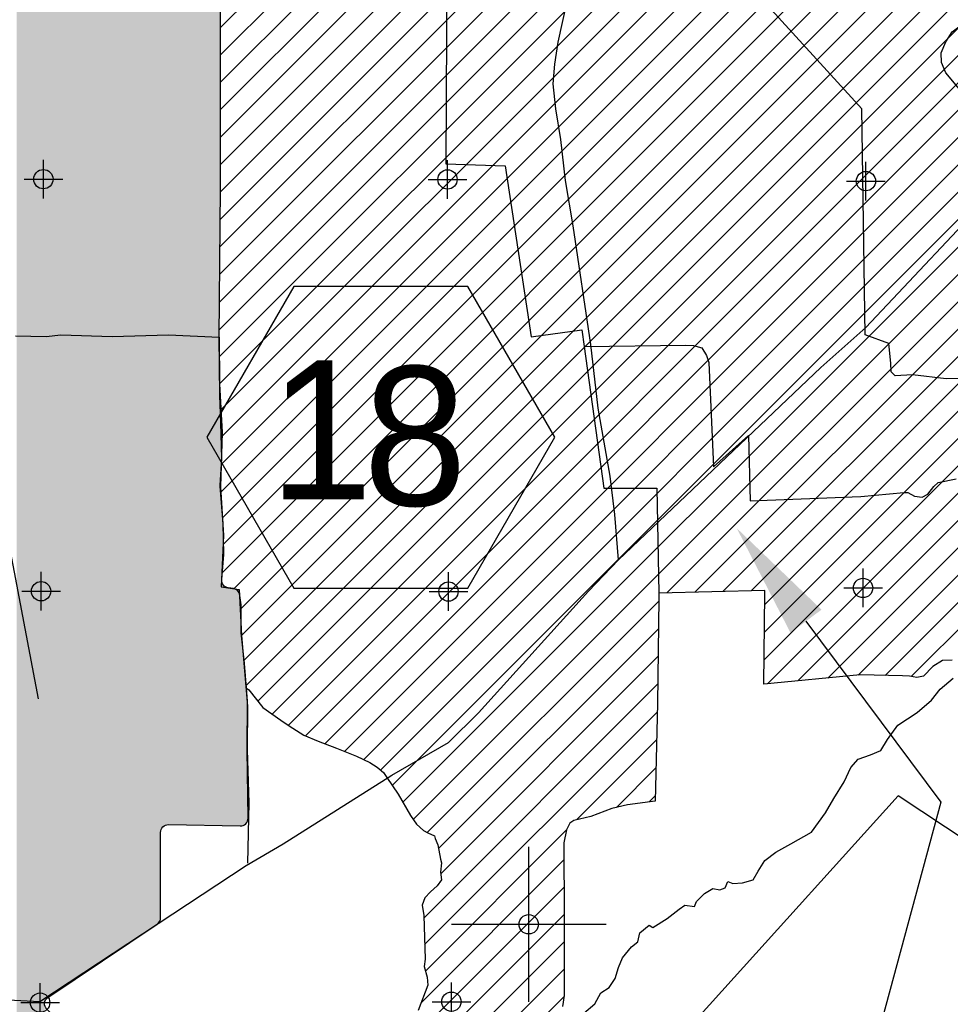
# Model space of a CAD drawing. Extents: x 136693 to 413893, y 707796 to 905796.
# Tile 62 of 70: x 213874 to 225909, y 854381 to 867111. Entities that reach past the tile are written whole.
import ezdxf

# ---------------------------------------------------------------- set-up
doc = ezdxf.new("R2010")
doc.units = 0
doc.header["$LTSCALE"] = 2000
doc.header["$PDMODE"] = 34
doc.header["$PDSIZE"] = 250
doc.linetypes.add('DASHED', pattern=[0])
doc.layers.get('0').update_dxf_attribs({"linetype": 'CONTINUOUS'})
for name, color, linetype in [('1990WSHEDS', 3, 'CONTINUOUS'), ('1992WSHEDFILL', 8, 'CONTINUOUS'), ('CITY', 14, 'DASHED'), ('HEX', 2, 'CONTINUOUS'), ('IMPERIALFILL', 11, 'CONTINUOUS'), ('MAJROADS', 9, 'CONTINUOUS'), ('NAMES', 7, 'CONTINUOUS'), ('POWELLFILL', 11, 'CONTINUOUS'), ('RR', 13, 'CONTINUOUS'), ('SEC', 2, 'CONTINUOUS'), ('WATER', 4, 'CONTINUOUS'), ('WSHEDS', 3, 'CONTINUOUS')]:
    doc.layers.add(name, color=color, linetype=linetype)

# ---------------------------------------------------------------- blocks, each defined once
blk = doc.blocks.new('TICK')
at = {"color": 0}
for points in [[(500, 0), (500, 1000)], [(0, 500), (1000, 500)]]:
    blk.add_lwpolyline(points, dxfattribs=at)
blk.add_point((500, 500), dxfattribs=at)
blk = doc.blocks.new('CITY')
at = {"layer": 'CITY', "color": 0}
blk.add_lwpolyline([(230424.5118047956, 853642.0213098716), (225233.0098993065, 857077.6450907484), (220671.498216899, 852025.5624528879), (213399.9582975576, 846939.7535961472)], dxfattribs=at)
blk = doc.blocks.new('*X')
at = {"color": 0}
for p, q in [((216452.9022900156, 863102.0536851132), (239467.2648820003, 886116.4162770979)), ((216455.0336433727, 862750.631647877), (239819.4221400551, 886115.0201445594)), ((216456.2772176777, 863458.9820033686), (239115.1076239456, 886117.8124096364)), ((216459.2017846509, 862401.2463985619), (240171.5793981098, 886113.6240120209)), ((216459.6521453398, 863815.9103216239), (238762.9503658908, 886119.208542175)), ((216463.027073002, 864172.8386398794), (238410.7931078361, 886120.6046747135)), ((216466.4020006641, 864529.7669581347), (238058.6358497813, 886122.000807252)), ((216468.1680819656, 862056.6593052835), (240523.7366561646, 886112.2278794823)), ((216469.7769283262, 864886.6952763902), (237706.4785917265, 886123.3969397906)), ((216470.185532, 867008.4242236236), (235593.535043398, 886131.7737350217)), ((216470.185532, 866654.8708330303), (235945.6923014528, 886130.3776024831)), ((216470.185532, 866301.317442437), (236297.8495595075, 886128.9814699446)), ((216470.185532, 865947.7640518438), (236650.0068175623, 886127.5853374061)), ((216470.185532, 865594.2106612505), (237002.164075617, 886126.1892048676)), ((216470.185532, 865240.6572706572), (237354.3213336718, 886124.793072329)), ((216472.9865754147, 861000.8176269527), (241580.2472237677, 886108.0782753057)), ((216479.1084168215, 861714.0462495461), (240875.9036300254, 886110.8414627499)), ((216482.3346340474, 861363.7190761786), (241228.0754268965, 886109.4598690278)), ((216493.1306378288, 859960.301517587), (242636.7626143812, 886103.9334941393)), ((216498.7307542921, 860673.0084152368), (241932.4190206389, 886106.6966815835)), ((216510.111133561, 860330.8354039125), (242284.59081751, 886105.3150878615)), ((216641.1877034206, 859754.8051925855), (242988.9344112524, 886102.5519004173)), ((216737.619509, 859497.6836075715), (243341.1062081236, 886101.1703066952)), ((216742.183401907, 859148.6941098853), (243693.2780049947, 886099.788712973)), ((216777.1276323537, 858830.0849497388), (244045.4498018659, 886098.407119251)), ((216804.0428592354, 858503.4467860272), (244397.6215987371, 886097.0255255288)), ((216953.8635329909, 858299.7140691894), (244749.7933956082, 886095.6439318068)), ((217140.8092162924, 858133.1063618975), (245101.9651924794, 886094.2623380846)), ((217349.7556905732, 857988.4994455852), (245454.1369893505, 886092.8807443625)), ((217568.5656781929, 857853.7560426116), (245806.3087862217, 886091.4991506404)), ((217818.192978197, 857749.8299520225), (246155.6734360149, 886087.3104098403)), ((218073.9197001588, 857652.0032833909), (246503.4355788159, 886081.519162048)), ((218322.2545375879, 857546.7847302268), (246851.1977216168, 886075.7279142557)), ((218539.1355219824, 857410.1123240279), (247198.9598644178, 886069.9366664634)), ((218691.6782798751, 857209.1016913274), (247546.7220072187, 886064.145418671)), ((218828.8689046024, 856992.7389254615), (243255.1088531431, 881418.9788740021)), ((218961.7996579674, 856772.1162882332), (243280.7229929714, 881091.0396232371)), ((222243.2980322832, 859700.0612719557), (243306.3371327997, 880763.1003724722)), ((222605.9581939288, 859709.1680430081), (243331.951272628, 880435.1611217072)), ((222968.6183555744, 859718.2748140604), (230178.5159821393, 866928.1724406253)), ((223331.27851722, 859727.3815851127), (230198.3381153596, 866594.4411832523)), ((223508.5215200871, 859551.0711973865), (230217.0263550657, 866259.576032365)), ((223504.9128793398, 859193.909166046), (230219.4460716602, 865908.4423583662)), ((223501.3042385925, 858836.7471347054), (230221.8657882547, 865557.3086843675)), ((223544.4636813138, 858526.3531868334), (230224.2855048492, 865206.1750103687)), ((223934.8293778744, 858563.1654928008), (230225.67671, 864854.0128249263)), ((224325.195074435, 858599.9777987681), (230326.4007399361, 864601.1834642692)), ((224715.5607709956, 858636.7901047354), (230428.8319156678, 864350.0612494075)), ((225065.3285063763, 858633.0044495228), (230542.445128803, 864110.1210719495)), ((225404.2495820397, 858618.3721345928), (230602.0348882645, 863816.1574408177)), ((219144.2783183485, 856601.041558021), (222138.2620677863, 859595.0253074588)), ((219291.4641043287, 856394.6739534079), (222133.3747218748, 859236.5845709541)), ((219319.3998084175, 856069.0562669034), (222128.4873759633, 858878.1438344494)), ((219099.9621257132, 855496.0651936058), (222123.6000300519, 858519.7030979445)), ((219110.3551933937, 855152.9048706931), (222117.7488925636, 858160.2985698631)), ((221080.0090366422, 856769.0053233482), (222109.6733318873, 857798.6696185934)), ((221592.5577872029, 856928.0006833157), (222101.5977712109, 857437.0406673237)), ((222015.7835836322, 856997.6730891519), (222093.5222105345, 857075.4117160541)), ((219120.5937106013, 854809.5899973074), (220946.5355304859, 856635.531817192)), ((219064.0406463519, 854399.4835424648), (220912.2199639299, 856247.6628600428)), ((218997.586227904, 853979.4757334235), (220913.8415734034, 855895.731078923)), ((218991.9182851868, 853620.2544001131), (220915.4631828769, 855543.7992978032)), ((219116.4817981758, 853391.2645225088), (220915.9829693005, 855190.7656936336)), ((219279.1389604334, 853200.3682941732), (220916.3756574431, 854837.6049911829)), ((219441.796122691, 853009.4720658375), (220914.6911737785, 854482.367116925))]:
    blk.add_line(p, q, dxfattribs=at)

msp = doc.modelspace()

# ---------------------------------------------------------------- linework, layer by layer
at = {"layer": '1990WSHEDS', "color": 0}
msp.add_lwpolyline([(214225.4329757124, 854316.82167373, -0.4752897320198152), (214239.7881350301, 854471.2385221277), (215652.3425440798, 855418.5157681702, 0.2500403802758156), (215696.6458265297, 855501.5692187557), (215696.6458265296, 856604.0904085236, -0.4195341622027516), (215798.4588704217, 856704.0739715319), (216726.1440566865, 856687.2518668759, 0.4238873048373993), (216827.9461732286, 856788.7137230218), (216814.8812083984, 857672.4043013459, -0.005904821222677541), (216814.8741843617, 857674.7661370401), (216820.3218036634, 858291.3076519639, 0.0218056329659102), (216820.0187464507, 858300.0204908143), (216781.6964287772, 858787.9913358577, 0.007717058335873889), (216781.4073049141, 858791.0644045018), (216738.2155937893, 859184.8711824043, -0.02731698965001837), (216737.6195094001, 859195.7735473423), (216737.6195094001, 859535.8454042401, 0.0305178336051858), (216736.8758247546, 859548.018483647), (216722.0776283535, 859668.6793616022, 0.3368048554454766), (216637.6935563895, 859755.3941802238), (216570.8070671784, 859765.4535723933, -0.3943232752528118), (216486.0063099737, 859872.4218758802), (216512.2609420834, 860196.276659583, 0.02516193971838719), (216512.5684700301, 860206.3303649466), (216504.9687554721, 860591.3825692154, 0.01466077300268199), (216504.6812664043, 860597.2385656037), (216466.6637662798, 861081.3280671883, -0.03429568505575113), (216466.5293684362, 861095.0295656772), (216486.5561965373, 861435.4856433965, 0.02171299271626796), (216486.6893304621, 861444.1657268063), (216473.8948558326, 861899.6490236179, 0.002099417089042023), (216473.8677518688, 861900.4883492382), (216460.9995820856, 862253.0762012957, -0.006137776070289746), (216460.940164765, 862255.5305001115), (216452.0037438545, 863004.6062800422, -0.005346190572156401), (216452.0010984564, 863006.7446935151), (216470.1810619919, 864929.4359713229, 0.002363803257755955), (216470.1855319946, 864930.3814767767), (216470.1855319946, 870152.5054698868, -0.4130560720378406)], format="xyb", dxfattribs=at)
at = {"layer": 'HEX', "color": 0}
for p, q in [((224042.4862003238, 859334.0020778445), (225784.6752902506, 856994.1325002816)), ((225784.6752902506, 856994.1325002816), (225030.6752902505, 854205.1325002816))]:
    msp.add_line(p, q, dxfattribs=at)
msp.add_lwpolyline([(217420.4652750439, 863660.4376221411), (216295.4652750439, 861711.8804636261), (217420.4652750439, 859763.3233051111), (219670.4652750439, 859763.3233051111), (220795.4652750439, 861711.8804636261), (219670.4652750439, 863660.4376221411)], close=True, dxfattribs=at)
msp.add_solid([(223841.9644632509, 859184.7002594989), (224243.0079373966, 859483.3038961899), (223146.6752902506, 860537.1325002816)], dxfattribs=at)
at = {"layer": 'MAJROADS', "color": 0}
for points in [[(221616.8321242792, 860128.6272633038), (221571.7607053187, 860713.7883136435), (221508.3758077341, 861208.6512387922), (221355.6648269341, 862089.6339834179), (221261.174884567, 862911.5300415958), (221029.4955677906, 864446.7027162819), (220933.2743293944, 865033.9833246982), (220870.1367598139, 865562.36274267), (220806.0098782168, 865956.6761893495), (220774.9048334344, 866283.7093223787), (220793.5180398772, 866534.9593545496), (220837.5159439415, 866819.5403835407), (220958.9045808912, 867371.6968671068)], [(213395.8369385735, 854458.340212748), (214132.9612151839, 854419.3118054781), (216802.4637177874, 856175.8612548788), (217282.2108751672, 856457.1861960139), (218688.2484573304, 857343.3078313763), (219420.4380819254, 857765.2012992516), (219808.7649407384, 858147.7662699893), (221228.3173778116, 859720.9245155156), (221616.8321242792, 860128.6272633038), (224233.1285557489, 862614.6106516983), (224815.1804394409, 863129.8032946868), (226555.2114833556, 864977.0971774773)], [(213820.9463018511, 863025.0907209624), (214214.7032605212, 863013.8054937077), (214407.6085902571, 863037.5207273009), (215069.4356595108, 863015.877752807), (215798.6048744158, 863035.6357383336), (216451.9909884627, 863005.6754726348), (216455.9182075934, 862402.3167698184), (216493.176423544, 861773.5733693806), (216471.2242890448, 861069.850684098), (216508.4825049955, 860441.1072836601), (216478.4604072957, 859779.3420464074), (216712.8285290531, 859744.0942575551), (216741.9549498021, 859148.9291819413), (216819.0064937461, 858234.986432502), (216814.8637496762, 857673.5851777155), (216834.930895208, 856986.3115788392), (216820.8013959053, 856207.1149527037)]]:
    msp.add_lwpolyline(points, dxfattribs=at)
at = {"layer": 'POWELLFILL', "color": 0}
for points in [[(213833.9363363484, 848116.5064445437), (213833.9363363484, 886285.3738069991), (213944.5682329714, 848383.7521642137), (213944.5682329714, 886285.3738069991)], [(213944.5682329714, 848383.7521642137), (213944.5682329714, 886285.3738069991), (214105.8863632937, 848717.6571156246), (214105.8863632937, 886285.3738069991)], [(214105.8863632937, 848717.6571156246), (214105.8863632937, 886285.3738069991), (214148.4754083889, 848826.2412549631), (214148.4754083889, 886285.3738069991)], [(214148.4754083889, 848826.2412549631), (214148.4754083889, 886285.3738069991), (214195.7100957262, 848870.828205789), (214195.7100957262, 886285.3738069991)], [(214195.7100957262, 854381.4770245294), (214195.7100957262, 886285.3738069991), (214197.3736678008, 854407.5292029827), (214197.3736678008, 886285.3738069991)], [(214197.3736678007, 854407.5292029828), (214197.3736678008, 886285.3738069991), (214200.8460084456, 854417.8151636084), (214200.8460084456, 886285.3738069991)], [(214200.8460084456, 854417.8151636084), (214200.8460084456, 886285.3738069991), (214205.7233549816, 854432.263110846), (214205.7233549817, 886285.3738069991)], [(214205.7233549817, 854432.2631108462), (214205.7233549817, 886285.3738069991), (214212.4314019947, 854442.339038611), (214212.4314019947, 886285.3738069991)], [(214212.4314019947, 854442.339038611), (214212.4314019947, 886285.3738069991), (214220.190139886, 854453.9931731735), (214220.1901398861, 886285.3738069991)], [(214220.1901398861, 854453.9931731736), (214220.1901398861, 886285.3738069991), (214225.4329757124, 854458.6066314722), (214225.4329757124, 886285.3738069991)], [(214225.4329757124, 854458.6066314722), (214225.4329757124, 886285.3738069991), (214239.7881350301, 854471.2385221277), (214239.7881350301, 886285.3738069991)], [(214239.7881350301, 854471.2385221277), (214239.7881350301, 886285.3738069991), (214326.0730381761, 854529.1022935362), (214326.0730381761, 886285.3738069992)], [(214326.0730381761, 854529.1022935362), (214326.0730381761, 886285.3738069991), (214342.2929827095, 854539.9795980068), (214342.2929827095, 886285.2786077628)], [(214342.2929827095, 854539.9795980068), (214342.2929827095, 886285.2786077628), (214493.6322015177, 854641.4696344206), (214493.6322015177, 886284.3903570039)], [(214493.6322015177, 854641.4696344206), (214493.6322015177, 886284.3903570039), (214653.6220568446, 854748.7608995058), (214653.6220568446, 886283.4513333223)], [(214653.6220568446, 854748.7608995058), (214653.6220568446, 886283.4513333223), (214679.5186216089, 854766.1274705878), (214679.5186216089, 886283.2993393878)], [(214679.5186216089, 854766.1274705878), (214679.5186216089, 886283.2993393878), (214713.512374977, 854788.9241210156), (214713.512374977, 886283.099820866)], [(214713.512374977, 854788.9241210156), (214713.512374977, 886283.099820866), (214780.8357442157, 854834.0720426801), (214780.8357442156, 886282.7046818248)], [(214780.8357442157, 854834.0720426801), (214780.8357442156, 886282.7046818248), (214857.4738874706, 854885.466572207), (214857.4738874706, 886282.2548718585)], [(214857.4738874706, 854885.466572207), (214857.4738874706, 886282.2548718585), (214934.056685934, 854936.8239868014), (214934.056685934, 886281.8053867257)], [(214934.056685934, 854936.8239868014), (214934.056685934, 886281.8053867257), (215002.3209166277, 854982.6028623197), (215002.3209166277, 886281.4047255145)], [(215002.3209166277, 854982.6028623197), (215002.3209166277, 886281.4047255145), (215288.4175634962, 855174.4629719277), (215288.4175634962, 886279.725547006)], [(215288.4175634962, 855174.4629719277), (215288.4175634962, 886279.725547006), (215464.989209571, 855292.8742002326), (215464.989209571, 886278.6892003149)], [(215464.989209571, 855292.8742002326), (215464.989209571, 886278.6892003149), (215482.2351378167, 855304.439542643), (215482.2351378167, 886278.5879793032)], [(215482.2351378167, 855304.439542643), (215482.2351378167, 886278.5879793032), (215548.8943695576, 855349.1420851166), (215548.8943695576, 886278.1967382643)], [(215548.8943695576, 855349.1420851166), (215548.8943695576, 886278.1967382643), (215652.3425440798, 855418.5157681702), (215652.3425440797, 886277.5895729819)], [(215652.3425440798, 855418.5157681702), (215652.3425440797, 886277.5895729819), (215671.9405392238, 855435.7611171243), (215671.9405392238, 886277.474547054)], [(215671.9405392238, 855435.7611171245), (215671.9405392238, 886277.474547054), (215686.4073241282, 855457.4911794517), (215686.4073241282, 886277.3896375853)], [(215686.4073241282, 855457.4911794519), (215686.4073241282, 886277.3896375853), (215694.7570113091, 855482.2250873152), (215694.7570113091, 886277.3406310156)], [(215694.7570113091, 855482.2250873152), (215694.7570113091, 886277.3406310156), (215696.6458265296, 855501.5692187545), (215696.6458265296, 886277.3295450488)], [(215696.6458265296, 856604.0904085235), (215696.6458265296, 886277.3295450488), (215696.6458265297, 855501.5692187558), (215696.6458265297, 886277.3295450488)], [(215696.6458265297, 856604.090408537), (215696.6458265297, 886277.3295450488), (215696.6622635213, 856605.9034524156), (215696.6622635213, 886277.3294485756)], [(215696.6622635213, 856605.9034524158), (215696.6622635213, 886277.3294485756), (215700.5383711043, 856631.719324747), (215700.5383711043, 886277.3066986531)], [(215700.5383711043, 856631.719324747), (215700.5383711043, 886277.3066986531), (215708.6628457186, 856650.369740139), (215708.6628457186, 886277.2590139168)], [(215708.6628457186, 856650.369740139), (215708.6628457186, 886277.2590139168), (215710.9640429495, 856655.6523320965), (215710.9640429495, 886277.2455075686)], [(215710.9640429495, 856655.6523320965), (215710.9640429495, 886277.2455075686), (215727.2287867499, 856676.0714795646), (215727.2287867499, 886277.1500453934)], [(215727.2287867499, 856676.0714795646), (215727.2287867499, 886277.1500453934), (215748.2241870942, 856691.5852359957), (215748.2241870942, 886277.026817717)], [(215748.2241870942, 856691.5852359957), (215748.2241870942, 886277.026817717), (215772.5194421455, 856701.1363645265), (215772.5194421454, 886276.8842223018)], [(215772.5194421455, 856701.1363645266), (215772.5194421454, 886276.8842223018), (215798.4588704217, 856704.0739715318), (215798.4588704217, 886276.7319767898)], [(215798.4588704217, 856704.0739715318), (215798.4588704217, 886276.7319767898), (215834.6589476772, 856703.4175403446), (215834.6589476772, 886276.519508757)], [(215834.6589476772, 856703.4175403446), (215834.6589476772, 886276.519508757), (215877.1373031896, 856702.6472625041), (215877.1373031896, 886276.2701918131)], [(215877.1373031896, 856702.6472625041), (215877.1373031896, 886276.2701918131), (216037.1271585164, 856699.74609934), (216037.1271585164, 886275.3311681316)], [(216037.1271585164, 856699.74609934), (216037.1271585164, 886275.3311681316), (216171.4971730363, 856697.3095114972), (216171.4971730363, 886274.5425142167)], [(216171.4971730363, 856697.3095114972), (216171.4971730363, 886274.5425142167), (216339.6395617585, 856694.260515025), (216339.6395617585, 886273.5556411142)], [(216339.6395617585, 856694.260515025), (216339.6395617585, 886273.5556411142), (216452.0010984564, 856692.2230161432), (216452.0010984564, 886272.8961609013)], [(216452.0010984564, 863006.7446935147), (216452.0010984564, 886272.8961609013), (216452.0037438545, 863007.0244676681), (216452.0037438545, 886272.8961453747)], [(216452.0037438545, 863007.0244676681), (216452.0037438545, 886272.8961453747), (216460.940164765, 863952.1296933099), (216460.940164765, 886272.8436951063)], [(216460.940164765, 863952.1296933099), (216460.940164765, 886272.8436951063), (216460.9995820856, 863958.4135983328), (216460.9995820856, 886272.84334637)], [(216460.9995820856, 863958.4135983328), (216460.9995820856, 886272.84334637), (216466.5293684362, 864543.2372127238), (216466.5293684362, 886272.81089056)], [(216466.5293684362, 864543.2372127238), (216466.5293684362, 886272.81089056), (216466.6637662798, 864557.4509684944), (216466.6637662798, 886272.8101017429)], [(216466.6637662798, 864557.4509684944), (216466.6637662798, 886272.8101017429), (216470.1810619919, 864929.4359713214), (216470.1810619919, 886272.789457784)], [(216470.1810619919, 864929.4359713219), (216470.1810619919, 886272.789457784), (216470.1855319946, 864930.381476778), (216470.1855319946, 886272.7894315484)], [(216452.0010984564, 856692.2230161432), (216452.0010984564, 863006.7446935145), (216452.0037438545, 856692.2229681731), (216452.0037438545, 863004.6062800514)], [(216452.0037438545, 856692.2229681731), (216452.0037438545, 863004.6062800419), (216460.940164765, 856692.0609203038), (216460.940164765, 862255.5305001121)], [(216460.940164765, 856692.0609203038), (216460.940164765, 862255.5305001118), (216460.9995820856, 856692.0598428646), (216460.9995820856, 862253.076201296)], [(216460.9995820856, 856692.0598428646), (216460.9995820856, 862253.0762012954), (216466.5293684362, 856691.9595689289), (216466.5293684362, 862101.5600552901)], [(216466.5293684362, 861095.029565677), (216466.5293684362, 862101.5600552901), (216466.6637662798, 861097.314329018), (216466.6637662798, 862097.8775543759)], [(216466.6637662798, 861097.314329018), (216466.6637662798, 862097.8775543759), (216470.1810619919, 861157.108356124), (216470.1810619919, 862001.5036518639)], [(216470.1810619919, 861157.108356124), (216470.1810619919, 862001.5036518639), (216470.1855319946, 861157.1843461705), (216470.1855319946, 862001.381173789)], [(216470.1855319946, 861157.1843461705), (216470.1855319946, 862001.381173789), (216473.4913794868, 861213.383753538), (216473.4913794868, 861910.8009525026)], [(216473.4913794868, 861213.383753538), (216473.4913794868, 861910.8009525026), (216473.8677518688, 861219.7820840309), (216473.8677518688, 861900.4883492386)], [(216473.8677518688, 861219.7820840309), (216473.8677518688, 861900.4883492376), (216473.8948558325, 861220.2428514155), (216473.8948558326, 861899.6490236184)], [(216473.8948558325, 861220.2428514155), (216473.8948558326, 861899.6490236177), (216483.3859921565, 861381.5921689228), (216483.3859921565, 861561.7645704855)], [(216483.3859921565, 861381.5921689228), (216483.3859921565, 861561.7645704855), (216486.0063099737, 861426.137571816), (216486.0063099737, 861468.4812561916)], [(216486.0063099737, 861426.137571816), (216486.0063099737, 861468.4812561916), (216486.5561965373, 861435.4856433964), (216486.5561965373, 861448.9052945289)], [(216486.5561965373, 861435.4856433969), (216486.5561965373, 861448.9052945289), (216486.6893304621, 861444.165726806), (216486.6893304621, 861444.1657268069)], [(216466.5293684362, 856691.9595689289), (216466.5293684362, 861095.0295656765), (216466.6637662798, 856691.9571318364), (216466.6637662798, 861081.3280671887)], [(216466.6637662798, 856691.9571318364), (216466.6637662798, 861081.3280671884), (216470.1810619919, 856691.8933512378), (216470.1810619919, 861036.5411684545)], [(216470.1810619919, 856691.8933512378), (216470.1810619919, 861036.5411684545), (216470.1855319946, 856691.8932701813), (216470.1855319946, 861036.4842504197)], [(216470.1855319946, 856691.8932701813), (216470.1855319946, 861036.4842504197), (216473.4913794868, 856691.8333238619), (216473.4913794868, 860994.3897923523)], [(216473.4913794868, 856691.8333238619), (216473.4913794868, 860994.3897923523), (216473.8677518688, 856691.8264989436), (216473.8677518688, 860989.5973173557)], [(216473.8677518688, 856691.8264989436), (216473.8677518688, 860989.5973173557), (216473.8948558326, 856691.826007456), (216473.8948558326, 860989.25219355)], [(216473.8948558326, 856691.826007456), (216473.8948558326, 860989.25219355), (216483.3859921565, 856691.6539006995), (216483.3859921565, 860868.3983910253)], [(216483.3859921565, 856691.6539006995), (216483.3859921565, 860868.3983910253), (216486.0063099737, 856691.6063853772), (216486.0063099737, 860835.0330108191)], [(216486.0063099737, 859872.4218758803), (216486.0063099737, 860835.0330108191), (216486.5561965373, 859879.2048082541), (216486.5561965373, 860828.0311219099)], [(216486.5561965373, 859879.2048082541), (216486.5561965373, 860828.0311219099), (216486.6893304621, 859880.8470349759), (216486.6893304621, 860826.3358832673)], [(216486.6893304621, 859880.8470349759), (216486.6893304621, 860826.3358832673), (216487.3112222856, 859888.5181629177), (216487.3112222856, 860818.4171273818)], [(216487.3112222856, 859888.5181629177), (216487.3112222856, 860818.4171273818), (216495.319757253, 859987.3046303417), (216495.3197572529, 860716.4417821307)], [(216495.319757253, 859987.3046303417), (216495.3197572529, 860716.4417821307), (216499.1958500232, 860035.1168099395), (216499.1958500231, 860667.0862008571)], [(216499.1958500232, 860035.1168099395), (216499.1958500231, 860667.0862008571), (216504.6812664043, 860102.7802351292), (216504.6812664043, 860597.2385656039)], [(216504.6812664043, 860102.7802351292), (216504.6812664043, 860597.2385656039), (216504.9687554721, 860106.3264554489), (216504.9687554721, 860591.3825692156)], [(216504.9687554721, 860106.3264554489), (216504.9687554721, 860591.3825692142), (216509.4861464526, 860162.0491436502), (216509.4861464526, 860362.5014262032)], [(216509.4861464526, 860162.0491436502), (216509.4861464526, 860362.5014262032), (216512.2609420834, 860196.2766595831), (216512.2609420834, 860221.9117809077)], [(216512.2609420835, 860196.2766595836), (216512.2609420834, 860221.9117809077), (216512.5684700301, 860206.3303649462), (216512.5684700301, 860206.3303649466)], [(216486.0063099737, 856691.6063853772), (216486.0063099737, 859872.4218758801), (216486.5561965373, 856691.5964140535), (216486.5561965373, 859861.4349501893)], [(216486.5561965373, 856691.5964140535), (216486.5561965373, 859861.4349501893), (216486.6893304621, 856691.5939998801), (216486.6893304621, 859858.7748878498)], [(216486.6893304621, 856691.5939998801), (216486.6893304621, 859858.7748878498), (216487.3112222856, 856691.5827228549), (216487.3112222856, 859846.3492719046)], [(216487.3112222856, 856691.5827228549), (216487.3112222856, 859846.3492719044), (216495.3197572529, 856691.4375007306), (216495.319757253, 859821.5028065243)], [(216495.3197572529, 856691.4375007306), (216495.3197572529, 859821.5028065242), (216499.1958500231, 856691.3672139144), (216499.1958500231, 859815.5032960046)], [(216499.1958500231, 856691.3672139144), (216499.1958500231, 859815.5032960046), (216504.6812664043, 856691.2677445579), (216504.6812664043, 859807.0128353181)], [(216504.6812664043, 856691.2677445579), (216504.6812664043, 859807.0128353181), (216504.9687554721, 856691.2625313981), (216504.9687554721, 859806.5678527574)], [(216504.9687554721, 856691.2625313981), (216504.9687554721, 859806.5678527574), (216509.4861464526, 856691.1806156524), (216509.4861464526, 859799.5757252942)], [(216509.4861464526, 856691.1806156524), (216509.4861464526, 859799.5757252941), (216512.2609420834, 856691.1302991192), (216512.2609420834, 859797.0654434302)], [(216512.2609420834, 856691.1302991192), (216512.2609420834, 859797.0654434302), (216512.56847003, 856691.1247225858), (216512.5684700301, 859796.7872312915)], [(216512.56847003, 856691.1247225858), (216512.5684700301, 859796.7872312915), (216514.9936224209, 856691.0807462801), (216514.9936224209, 859794.5932621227)], [(216514.9936224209, 856691.0807462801), (216514.9936224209, 859794.5932621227), (216519.8435374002, 856690.9928007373), (216519.8435374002, 859790.2056764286)], [(216519.8435374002, 856690.9928007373), (216519.8435374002, 859790.2056764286), (216528.8449738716, 856690.8295739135), (216528.8449738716, 859782.0623225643)], [(216528.8449738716, 856690.8295739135), (216528.8449738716, 859782.0623225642), (216543.9219485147, 856690.5561768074), (216543.9219485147, 859774.3354911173)], [(216543.9219485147, 856690.5561768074), (216543.9219485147, 859774.3354911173), (216552.0769674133, 856690.4082984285), (216552.0769674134, 859770.1561077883)], [(216552.0769674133, 856690.4082984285), (216552.0769674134, 859770.1561077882), (216569.7901794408, 856690.087097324), (216569.7901794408, 859765.708880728)], [(216569.7901794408, 856690.087097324), (216569.7901794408, 859765.708880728), (216570.8070671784, 856690.068657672), (216570.8070671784, 859765.4535723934)], [(216570.8070671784, 856690.068657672), (216570.8070671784, 859765.4535723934), (216637.6935563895, 856688.8557769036), (216637.6935563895, 859755.3941802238)], [(216637.6935563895, 856688.8557769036), (216637.6935563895, 859755.3941802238), (216639.8828285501, 856688.8160779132), (216639.8828285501, 859754.7754854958)], [(216639.8828285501, 856688.8160779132), (216639.8828285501, 859754.7754854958), (216661.9072746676, 856688.4166993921), (216661.9072746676, 859748.5513124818)], [(216661.9072746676, 856688.4166993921), (216661.9072746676, 859748.5513124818), (216684.3984596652, 856688.0088572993), (216684.3984596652, 859735.2987628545)], [(216684.3984596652, 856688.0088572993), (216684.3984596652, 859735.2987628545), (216699.1643539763, 856687.7411011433), (216699.1643539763, 859720.2686835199)], [(216699.1643539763, 856687.7411011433), (216699.1643539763, 859720.2686835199), (216702.6932638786, 856687.6771099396), (216702.6932638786, 859716.6766358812)], [(216702.6932638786, 856687.6771099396), (216702.6932638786, 859716.6766358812), (216707.2061977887, 856687.5952750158), (216707.2061977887, 859708.6974536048)], [(216707.2061977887, 856687.5952750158), (216707.2061977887, 859708.6974536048), (216707.9256800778, 856687.5822283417), (216707.9256800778, 859707.4253586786)], [(216707.9256800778, 856687.5822283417), (216707.9256800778, 859707.4253586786), (216714.6392488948, 856687.4604883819), (216714.6392488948, 859695.5553002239)], [(216714.6392488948, 856687.4604883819), (216714.6392488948, 859695.5553002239), (216715.5449266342, 856687.4440653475), (216715.5449266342, 859693.9539987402)], [(216715.5449266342, 856687.4440653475), (216715.5449266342, 859693.9539987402), (216722.0776283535, 856687.3256051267), (216722.0776283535, 859668.6793616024)], [(216722.0776283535, 856687.3256051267), (216722.0776283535, 859668.6793616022), (216726.1440566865, 856687.2518668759), (216726.1440566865, 859635.522698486)], [(216726.1440566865, 856687.2518668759), (216726.1440566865, 859635.522698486), (216736.8758247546, 856688.4672258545), (216736.8758247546, 859548.0184836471)], [(216736.8758247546, 856688.4672258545), (216736.8758247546, 859548.0184836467), (216737.6195094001, 856688.5514471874), (216737.6195094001, 859535.8454042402)], [(216737.6195094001, 856688.5514471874), (216737.6195094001, 859195.773547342), (216737.6195094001, 856688.5514471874), (216737.6195094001, 859535.8454042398)], [(216737.6195094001, 856688.5514471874), (216737.6195094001, 859195.7735473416), (216738.2155937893, 856688.6189529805), (216738.2155937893, 859184.8711824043)], [(216738.2155937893, 856688.6189529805), (216738.2155937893, 859184.8711824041), (216752.0834849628, 856690.1894738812), (216752.0834849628, 859058.428645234)], [(216752.0834849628, 856690.1894738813), (216752.0834849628, 859058.428645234), (216758.5565689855, 856692.7342200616), (216758.5565689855, 858999.4093497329)], [(216758.5565689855, 856692.7342200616), (216758.5565689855, 858999.4093497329), (216773.6993951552, 856698.6872787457), (216773.6993951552, 858861.3424052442)], [(216773.6993951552, 856698.6872787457), (216773.6993951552, 858861.3424052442), (216776.3787400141, 856699.740602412), (216776.3787400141, 858836.9130844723)], [(216776.3787400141, 856699.7406024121), (216776.3787400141, 858836.9130844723), (216781.4073049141, 856703.4562701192), (216781.407304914, 858791.0644045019)], [(216781.4073049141, 856703.4562701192), (216781.407304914, 858791.0644045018), (216781.6964287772, 856703.6699072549), (216781.6964287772, 858787.9913358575)], [(216781.6964287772, 856703.6699072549), (216781.6964287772, 858787.9913358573), (216797.3741403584, 856715.2543588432), (216797.3741403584, 858588.3618083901)], [(216797.3741403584, 856715.2543588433), (216797.3741403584, 858588.3618083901), (216797.9909609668, 856716.0287301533), (216797.9909609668, 858580.5076259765)], [(216797.9909609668, 856716.0287301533), (216797.9909609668, 858580.5076259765), (216813.6388841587, 856735.6735063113), (216813.6388841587, 858381.257403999)], [(216813.6388841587, 856735.6735063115), (216813.6388841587, 858381.257403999), (216814.8741843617, 856738.5092419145), (216814.8741843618, 858365.5279147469)], [(216814.8741843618, 857674.7661370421), (216814.8741843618, 858365.5279147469), (216814.8812083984, 857675.5610916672), (216814.8812083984, 858365.4384753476)], [(216814.8812083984, 857675.5610916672), (216814.8812083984, 858365.4384753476), (216820.0187464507, 858257.0087513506), (216820.0187464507, 858300.0204908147)], [(216820.0187464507, 858257.0087513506), (216820.0187464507, 858300.0204908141), (216820.3218036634, 858291.3076519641), (216820.3218036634, 858291.307651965)], [(216814.8741843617, 856738.5092419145), (216814.8741843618, 857674.7661370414), (216814.8812083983, 856738.5253661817), (216814.8812083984, 857672.4043013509)], [(216814.8812083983, 856738.5253661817), (216814.8812083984, 857672.4043013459), (216820.0187464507, 856750.3190172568), (216820.0187464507, 857324.9105245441)], [(216820.0187464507, 856750.3190172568), (216820.0187464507, 857324.9105245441), (216820.3218036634, 856751.0147105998), (216820.3218036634, 857304.4122831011)], [(216820.3218036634, 856751.0147105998), (216820.3218036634, 857304.4122831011), (216824.0645560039, 856759.6065136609), (216824.0645560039, 857051.2592877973)], [(216824.0645560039, 856759.6065136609), (216824.0645560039, 857051.2592877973), (216827.940663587, 856785.4223859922), (216827.940663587, 856789.0863852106)], [(216827.940663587, 856785.4223859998), (216827.940663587, 856789.0863852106), (216827.9461732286, 856788.7137230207), (216827.9461732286, 856788.713723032)]]:
    msp.add_solid(points, dxfattribs=at)
at = {"layer": 'RR', "color": 0}
msp.add_lwpolyline([(207775.276708, 891740.153168), (214113.876763, 858330.497508)], dxfattribs=at)
at = {"layer": 'SEC', "color": 0}
for p in [(214179.65823122, 865048.9409043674), (219406.4739137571, 865045.2943152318), (224817.4712498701, 865023.8810573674), (224780.1358646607, 859763.7454870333), (214150.3300232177, 859721.7505366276), (219419.0261331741, 859717.8733798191), (219456.8449496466, 854415.4423602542), (214137.8000997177, 854402.8440273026)]:
    msp.add_point(p, dxfattribs=at)
at = {"layer": 'WATER', "color": 0}
msp.add_lwpolyline([(221168.5693228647, 854264.996426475), (221311.7560082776, 854389.6642534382), (221388.0620827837, 854531.5226638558), (221497.3657044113, 854597.7944820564), (221573.505744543, 854714.5311547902), (221616.3161688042, 854856.6109443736), (221667.3898160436, 854981.8875640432), (221785.5654533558, 855123.4692505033), (221869.7473372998, 855189.9071030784), (221895.6439020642, 855306.9758445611), (222013.5428154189, 855406.6879682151), (222063.5649116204, 855372.8602492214), (222248.5658150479, 855488.8774396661), (222400.1264130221, 855613.4899218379), (222475.8236948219, 855663.235294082), (222601.3216936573, 855645.6572970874), (222626.8861896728, 855712.4825632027), (222728.0372779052, 855812.3053764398), (222837.3408995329, 855878.5771946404), (222929.3432481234, 855861.2205768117), (222996.5005829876, 855885.8995561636), (223030.5496811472, 855969.4173026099), (223097.3749472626, 855943.8528065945), (223223.0389804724, 855951.3965472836), (223357.2983054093, 855992.3805934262), (223425.0090881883, 856100.7986983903), (223509.6890752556, 856242.6017640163), (223652.7650710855, 856350.5217658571), (223846.0845422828, 856458.1096989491), (224115.0459504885, 856607.069091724), (224292.5584580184, 856857.1242279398), (224402.6369067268, 857040.6308219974), (224538.0584722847, 857257.4670319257), (224623.0151833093, 857441.1396603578), (224715.847703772, 857549.3917309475), (224875.3394559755, 857606.9575678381), (225009.7094704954, 857664.6894391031), (225094.3894575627, 857806.4925047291), (225229.5896439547, 857989.8330644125), (225481.9139166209, 858155.6509718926), (225667.1915440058, 858313.5377251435), (225776.9932687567, 858455.1747563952), (225945.4123814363, 858596.4243741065)], dxfattribs=at)
at = {"layer": 'WSHEDS', "color": 0}
for points in [[(219410.074389, 886255.534429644), (219410.074389, 870363.339338), (219386.793395, 865248.96379), (220152.908439, 865219.787558), (220486.798418, 863009.26103), (221145.574137, 863103.365612), (221175.484976, 862885.811342)], [(227639.308867, 862959.430872), (227644.924257, 863128.34869), (227675.835476, 863387.991805), (228325.319784, 863389.25107), (228256.573819, 864862.006843), (228060.462614, 864859.779653), (227629.626323, 865205.982851), (227338.941187, 865446.177343), (227179.351494, 865557.177079), (226902.853744, 865684.550068), (226748.677469, 865713.381381), (226564.495196, 865766.25063), (226070.568107, 866162.853484), (225853.000107, 866425.052227), (225794.652039, 866557.501573), (225792.460511, 866684.15422), (225849.138993, 866823.713609), (225931.413378, 866953.389746), (226419.222425, 867316.564115)], [(226180.673009, 862472.596357), (225857.056489, 862469.599907), (225421.912629, 862518.039882), (225196.593165, 862506.071063), (225146.048442, 862558.649472), (225141.189666, 862668.942386), (225113.415756, 862925.05359), (224806.126268, 863036.621488), (224762.937142, 865958.868545), (223594.717782, 867236.278131)], [(221175.484976, 862885.811342), (222487.03049, 862904.165217), (222587.763694, 862899.834043), (222694.973379, 862867.239719), (222754.014749, 862769.945986), (222787.413997, 862680.191797), (222845.089511, 861330.311306), (223297.724897, 861733.851111), (223319.556352, 860892.476209), (224753.179362, 860946.265466), (225307.496065, 860996.293908), (225361.447558, 860997.574552), (225447.286554, 860951.333964), (225543.147463, 860937.7204), (225618.931846, 860976.084384), (225693.574246, 861075.430983), (225753.229998, 861128.180753), (225983.88396, 861172.869037)], [(221175.484976, 862885.811342), (221427.013829, 861056.334877), (222112.097868, 861052.429272), (222137.360454, 859697.40107)], [(225932.976401, 858829.25394), (225806.277534, 858824.718706), (225682.833257, 858747.436097), (225563.198212, 858625.530604), (225476.065052, 858606.147382), (225382.594072, 858622.058433), (225291.281918, 858628.548433), (224742.854354, 858639.363947), (223498.123974, 858521.983255), (223509.898126, 859687.319552), (223510.348331, 859731.878213), (222137.360454, 859697.40107), (222138.687457, 859626.223595), (222120.19012, 858269.61835), (222092.0061, 857007.519283), (221734.440364, 856961.330024), (221531.864672, 856913.74339), (221260.212179, 856811.24816), (221038.794387, 856759.343873), (220986.539519, 856725.205103), (220947.330053, 856639.227446), (220911.190297, 856471.127586), (220915.630894, 855507.401586), (220916.75716, 854494.503949), (220892.890583, 854354.297478)], [(216806.726139, 858469.279687), (216835.502362, 858445.955642), (217018.585703, 858219.746358), (217249.755545, 858055.8781), (217360.7919, 857981.063407), (217548.316895, 857862.573892), (217734.229226, 857781.613623), (217969.201918, 857692.66697), (218229.716451, 857591.504769), (218401.526797, 857508.475547), (218496.392214, 857445.693887), (218577.110018, 857378.500547), (218620.344204, 857312.037269), (218768.514799, 857098.226049), (218927.167045, 856820.933081), (219004.720803, 856711.616301), (219094.535737, 856630.18409), (219152.465084, 856596.245203), (219237.673579, 856558.949561), (219246.58111, 856523.341084), (219282.211234, 856443.222011), (219317.841357, 856256.277506), (219326.748888, 856211.76691), (219316.206431, 856090.902526), (219330.544904, 855992.811397), (219272.768097, 855914.253804), (219184.490223, 855833.946661), (219115.045415, 855757.959939), (219078.033741, 855662.592604), (219098.905785, 855530.943656), (219116.02194, 854965.799133), (219102.437526, 854869.975509), (219144.257218, 854730.887724), (219151.620452, 854627.625263), (219025.707753, 854299.627963)]]:
    msp.add_lwpolyline(points, dxfattribs=at)
for points in [[(216806.7261392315, 858469.2796868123), (216781.696429, 858787.991336, 0.007717), (216781.407305, 858791.064405), (216738.215594, 859184.871182, -0.027317), (216737.619509, 859195.773547), (216737.619509, 859535.845404, 0.030518), (216736.875825, 859548.018484), (216722.077628, 859668.679362, 0.336805), (216637.693556, 859755.39418), (216570.807067, 859765.453572, -0.394323), (216486.00631, 859872.421876), (216512.260942, 860196.27666, 0.025162), (216512.56847, 860206.330365), (216504.968755, 860591.382569, 0.014661), (216504.681266, 860597.238566), (216466.663766, 861081.328067, -0.034296), (216466.529368, 861095.029566), (216486.556197, 861435.485643, 0.021713), (216486.68933, 861444.165727), (216473.894856, 861899.649024, 0.002099), (216473.867752, 861900.488349), (216460.999582, 862253.076201, -0.006138), (216460.940165, 862255.5305), (216452.003744, 863004.60628, -0.005346), (216452.001098, 863006.744694), (216470.181062, 864929.435971, 0.002364), (216470.185532, 864930.381477), (216470.185532, 870152.50547, -0.413056)], [(217419.775189, 851181.185279), (214225.432976, 854316.821674, -0.47529), (214239.788135, 854471.238522), (215652.342544, 855418.515768, 0.25004), (215696.645827, 855501.569219), (215696.645827, 856604.090409, -0.419534), (215798.45887, 856704.073972), (216726.144057, 856687.251867, 0.423887), (216827.946173, 856788.713723), (216814.881208, 857672.404301, -0.005905), (216814.874184, 857674.766137), (216820.321804, 858291.307652, 0.021806), (216820.018746, 858300.020491), (216806.7261392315, 858469.2796868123, 0.007717)]]:
    msp.add_lwpolyline(points, format="xyb", dxfattribs=at)

# ---------------------------------------------------------------- block references
at = {"color": 0, "xscale": 2, "yscale": 2, "zscale": 2}
msp.add_blockref('TICK', (219456.8449450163, 854415.4423314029), dxfattribs=at)
at = {"layer": '1992WSHEDFILL', "color": 0}
msp.add_blockref('*X', (0, 0), dxfattribs=at)
msp.add_blockref('*X', (0, 0), dxfattribs=at)
msp.add_blockref('*X', (0, 0), dxfattribs=at)
msp.add_blockref('*X', (0, 0), dxfattribs=at)
msp.add_blockref('*X', (0, 0), dxfattribs=at)
msp.add_blockref('*X', (0, 0), dxfattribs=at)
msp.add_blockref('*X', (0, 0), dxfattribs=at)
msp.add_blockref('*X', (0, 0), dxfattribs=at)
msp.add_blockref('*X', (0, 0), dxfattribs=at)
msp.add_blockref('*X', (0, 0), dxfattribs=at)
at = {"layer": 'IMPERIALFILL', "color": 0}
msp.add_blockref('*X', (0, 0), dxfattribs=at)
at = {"layer": 'NAMES', "color": 0}
msp.add_blockref('CITY', (0, 0), dxfattribs=at)

# ---------------------------------------------------------------- texts
at = {"layer": 'HEX', "color": 0}
for s, p in [('1', (217100.0292310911, 860908.8836934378)), ('8', (218317.615219, 860829.7512219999))]:
    msp.add_text(s, height=1800, dxfattribs=at).set_placement(p)

doc.saveas('drawing.dxf')
